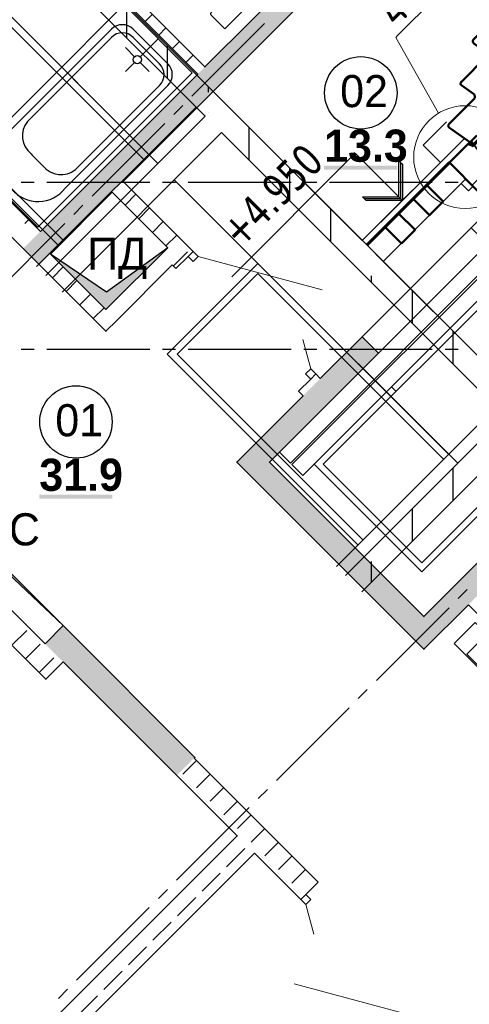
# Model space of a CAD drawing. Header units: millimetres. Extents: x 259029 to 2494469, y -731578 to -57567.
# Tile 166 of 253: x 470651 to 474151, y -604248 to -596584. Entities that reach past the tile are written whole.
import ezdxf
from ezdxf import colors
from ezdxf.entities.mleader import LeaderData, LeaderLine
from ezdxf.math import Vec2, Vec3

# ---------------------------------------------------------------- set-up
doc = ezdxf.new("R2010")
doc.units = ezdxf.units.MM
doc.linetypes.add('______2', pattern=[270, 200, -70])
for name, color, linetype in [('PDF _Геометрия', 7, 'Continuous'), ('PDF _Сплошная заливка', 7, 'Continuous'), ('PDF _Текст', 7, 'Continuous')]:
    doc.layers.add(name, color=color, linetype=linetype)
for name, color, linetype, lineweight in [('RAZMER', 100, 'Continuous', 15), ('Standard', 7, 'Continuous', 25), ('Выноски', 20, 'Continuous', 20), ('Общий01', 7, 'Continuous', 13), ('ПЛИТА', 152, 'Continuous', 35), ('РАЗРЕЗЫ', 10, 'Continuous', 60), ('Символы 0.20', 1, 'Continuous', 20), ('Стена', 7, 'Continuous', 50), ('Стена_ бетон не несущ.', 253, 'Continuous', 35), ('Стена_ бетон несущ.', 253, 'Continuous', 70)]:
    doc.layers.add(name, color=color, linetype=linetype, lineweight=lineweight)
doc.styles.add('PDF Century Gothic', font='GOTHIC.TTF')
doc.styles.add('PDF Century Gothic Bold', font='GOTHICB.TTF')
doc.styles.add('TAHOMA', font='tahoma.ttf')
doc.styles.add('ГОСТ', font='GOST_Common.ttf')
pattern_1 = [(45, (-212898.2, -221874), (-449.0128, 449.0128), []), (45, (-212449.2, -221874), (-449.0128, 449.0128), [793.75, -158.75, 0, -158.75])]

# ---------------------------------------------------------------- blocks, each defined once
blk = doc.blocks.new('лм165')
at = {"layer": 'Standard', "color": 1, "linetype": 'Continuous', "lineweight": 50, "transparency": 33554687}
for p, q in [((839912.8, -343911.3), (839985.2, -343699.1)), ((840013.8, -343687.8), (840254.9, -343820.4)), ((840290.8, -343806), (840327.5, -343699.3)), ((840356.2, -343687.8), (840597.2, -343820.4)), ((840633.1, -343806), (840669.9, -343699.3)), ((840698.6, -343687.8), (840939.6, -343820.4)), ((840975.5, -343806), (841012.2, -343699.3)), ((841041, -343687.8), (841282, -343820.4)), ((841317.9, -343806), (841354.6, -343699.3)), ((841383.3, -343687.8), (841624.4, -343820.4)), ((841660.3, -343806), (841697, -343699.3)), ((841725.7, -343687.8), (841966.8, -343820.4)), ((842002.7, -343806), (842039.4, -343699.3)), ((842068.1, -343687.8), (842309.2, -343820.4)), ((842345, -343806), (842381.8, -343699.3)), ((842410.5, -343687.8), (842651.5, -343820.4)), ((842687.4, -343806), (842724.1, -343699.3)), ((842752.9, -343687.8), (843011.9, -343830.3)), ((843011.9, -343830.3), (842980.5, -343887)), ((843011.9, -343830.3), (843011.9, -343830.3)), ((839974.1, -343945), (839912.8, -343911.3)), ((839974.1, -343945), (842857.1, -343945.7)), ((842891.6, -343883.4), (842857.1, -343945.7)), ((842980.5, -343887), (842891.6, -343883.4))]:
    blk.add_line(p, q, dxfattribs=at)
for centre, radius, start, end in [((840004.2, -343705.3), 20, 61.18921, 161.86691), ((840346.6, -343705.3), 20, 61.18921, 162.49914), ((840688.9, -343705.3), 20, 61.18921, 162.49914), ((841031.3, -343705.3), 20, 61.18921, 162.49914), ((841373.7, -343705.3), 20, 61.18921, 162.49914), ((841716.1, -343705.3), 20, 61.18921, 162.49914), ((842058.5, -343705.3), 20, 61.18921, 162.49914), ((842400.8, -343705.3), 20, 61.18921, 162.49914), ((842743.2, -343705.3), 20, 61.18921, 162.49914), ((840266.9, -343798.5), 25, 241.18921, 342.49914), ((840609.3, -343798.5), 25, 241.18921, 342.49914), ((840951.7, -343798.5), 25, 241.18921, 342.49914), ((841294.1, -343798.5), 25, 241.18921, 342.49914), ((841636.4, -343798.5), 25, 241.18921, 342.49914), ((841978.8, -343798.5), 25, 241.18921, 342.49914), ((842321.2, -343798.5), 25, 241.18921, 342.49914), ((842663.6, -343798.5), 25, 241.18921, 342.49914)]:
    blk.add_arc(centre, radius, start, end, dxfattribs=at)
blk = doc.blocks.new('отвестия')
at = {"layer": 'RAZMER', "color": 2, "lineweight": 30}
for points in [[(823687.4, -357614.9), (823687.4, -357424.9), (823946.4, -357424.9)], [(824087.4, -357666.9), (824087.4, -357924.9), (824037.4, -357924.9)], [(823737.4, -357924.9), (823687.4, -357924.9), (823687.4, -357844.9)], [(826523.7, -359429.9), (826523.7, -359074.9), (826923.7, -359074.9), (826923.7, -359264.9)], [(826573.7, -359574.9), (826563.9, -359574.9)], [(826923.7, -359544.9), (826923.7, -359574.9), (826873.7, -359574.9)]]:
    blk.add_lwpolyline(points, dxfattribs=at)
at = {"layer": 'RAZMER', "color": 2, "lineweight": 50}
for points in [[(823028.2, -357664.9), (823178.2, -357664.9), (823178.2, -357844.9), (823028.2, -357844.9), (823028.2, -357664.9)], [(823337.4, -357664.9), (823487.4, -357664.9), (823487.4, -357844.9), (823337.4, -357844.9), (823337.4, -357664.9)]]:
    blk.add_lwpolyline(points, dxfattribs=at)
blk = doc.blocks.new('11111')
at = {"layer": 'RAZMER', "color": 0}
blk.add_line((359876.7, -196583.4), (360176.7, -196583.4), dxfattribs=at)
blk.add_line((359876.7, -196583.4), (360176.7, -196583.4), dxfattribs=at)
at = {"layer": 'Standard', "color": 7, "linetype": 'Continuous', "lineweight": 35}
for p, q in [((360176.7, -196333.4), (359876.7, -196333.4)), ((359876.7, -196333.4), (359876.7, -196533.4)), ((360176.7, -196558.4), (360176.7, -196333.4)), ((359876.7, -196533.4), (359876.7, -196543)), ((360176.7, -196653.4), (360176.7, -196558.4))]:
    blk.add_line(p, q, dxfattribs=at)
at = {"layer": 'Standard', "color": 7, "linetype": 'Continuous', "lineweight": 50}
for p, q in [((359876.7, -196333.4), (360081.7, -196333.4)), ((359876.7, -196653.4), (359876.7, -196333.4)), ((360176.7, -196333.4), (359966.7, -196333.4)), ((360081.7, -196333.4), (360096.7, -196372.9)), ((360176.7, -196653.4), (360176.7, -196333.4)), ((360096.7, -196372.9), (360176.7, -196372.9)), ((359876.7, -196653.4), (360176.7, -196653.4)), ((360176.7, -196653.4), (359876.7, -196653.4)), ((359876.7, -196653.4), (360176.7, -196653.4))]:
    blk.add_line(p, q, dxfattribs=at)
at = {"layer": 'Standard', "color": 7, "linetype": '______2', "lineweight": 35}
for p, q in [((360096.7, -196443.4), (360116.7, -196333.4)), ((360096.7, -196518.4), (360096.7, -196443.4)), ((359876.7, -196543), (359876.7, -196653.4)), ((360176.7, -196558.4), (360096.7, -196518.4)), ((360176.7, -196653.4), (360176.7, -196573))]:
    blk.add_line(p, q, dxfattribs=at)
at = {"layer": 'Standard', "color": 7, "linetype": '______2', "lineweight": 50}
blk.add_line((359876.7, -196653.4), (360176.7, -196653.4), dxfattribs=at)
blk = doc.blocks.new('_None')
blk = doc.blocks.new('ааапп')
at = {"layer": 'Стена_ бетон несущ.', "linetype": 'Continuous', "lineweight": 25}
h = blk.add_hatch(dxfattribs=at)
h.set_pattern_fill('ANSI35', scale=100, style=0)
h.set_pattern_definition(pattern_1)
h.paths.add_polyline_path([(609930, -581239), (609930, -578119), (609750, -578119), (609750, -581239)])
h = blk.add_hatch(dxfattribs=at)
h.set_pattern_fill('ANSI35', scale=100, style=0)
h.set_pattern_definition(pattern_1)
h.paths.add_polyline_path([(609930, -584539), (609930, -581419), (609750, -581419), (609750, -584539)])
h = blk.add_hatch(dxfattribs=at)
h.set_pattern_fill('ANSI35', scale=100, style=0)
h.set_pattern_definition(pattern_1)
h.paths.add_polyline_path([(607994.8, -584539), (607994.8, -584719), (609930, -584719), (609930, -584539)])
at = {"color": 0}
blk.add_line((610839.1, -582839), (609930, -582839), dxfattribs=at)
at = {"layer": 'Standard', "color": 7, "linetype": 'Continuous', "lineweight": 25}
for p, q in [((609930, -587909), (609930, -575491)), ((609930, -581419), (609930, -577939)), ((609750, -581239), (609750, -578119)), ((609930, -582789), (609930, -581239)), ((609750, -584539), (609750, -581419)), ((609011.9, -582269), (610371.9, -582269)), ((610371.9, -582789), (610371.9, -582269)), ((610171.9, -582589), (610171.9, -582549)), ((610171.9, -582549), (610371.9, -582749)), ((610371.9, -582769), (610171.9, -582569)), ((610371.9, -582789), (610171.9, -582589)), ((610371.9, -582749), (610571.9, -582549)), ((610571.9, -582569), (610371.9, -582769)), ((610571.9, -582589), (610371.9, -582789)), ((610571.9, -582549), (610571.9, -582569)), ((610571.9, -582569), (610571.9, -582589)), ((610131.9, -582789), (610611.9, -582789)), ((610131.9, -582789), (610611.9, -582789)), ((609930, -584719), (609930, -582939))]:
    blk.add_line(p, q, dxfattribs=at)
at = {"layer": 'Standard', "color": 7, "linetype": 'Continuous', "lineweight": 13}
for p, q in [((608286, -579095), (608286, -581139)), ((609174, -581139), (609174, -579095)), ((609174, -582395), (608286, -582395)), ((608286, -582395), (608286, -584439)), ((609174, -584439), (609174, -582395))]:
    blk.add_line(p, q, dxfattribs=at)
at = {"layer": 'Общий01', "color": 7, "linetype": 'Continuous', "lineweight": 25}
for p, q in [((609750, -581139), (607994.8, -581139)), ((607994.8, -581239), (609750, -581239)), ((607994.8, -581419), (609750, -581419)), ((609750, -584439), (607994.8, -584439)), ((607994.8, -584539), (609750, -584539)), ((607994.8, -584719), (609750, -584719))]:
    blk.add_line(p, q, dxfattribs=at)
at = {"layer": 'ПЛИТА', "color": 0}
blk.add_line((611034.1, -582839), (609930, -582839), dxfattribs=at)
at = {"layer": 'ПЛИТА', "color": 0, "lineweight": 30}
blk.add_line((609930, -583019), (610839.1, -583019), dxfattribs=at)
at = {"layer": 'Символы 0.20'}
blk.add_circle((610955.5, -582894.8), 400, dxfattribs=at)
at = {"layer": 'Стена', "color": 7, "linetype": 'Continuous', "lineweight": 25}
for p in [(611030, -582789), (611055.2, -582789), (611030, -582789), (611055.2, -582789)]:
    blk.add_line(p, (609930, -582789), dxfattribs=at)
at = {"layer": 'Стена_ бетон не несущ.', "color": 45, "linetype": 'Continuous', "lineweight": 25}
for p, q in [((609230, -581139), (609230, -578119)), ((609230, -584439), (609230, -581419))]:
    blk.add_line(p, q, dxfattribs=at)
at = {"layer": 'Стена_ бетон не несущ.', "color": 7, "linetype": 'Continuous', "lineweight": 13}
for p, q in [((608230, -579039), (608230, -581139)), ((609230, -581239), (609230, -579039)), ((609230, -582339), (608230, -582339)), ((608230, -582339), (608230, -584439)), ((609230, -584539), (609230, -582339)), ((609230, -585639), (608230, -585639)), ((608230, -585639), (608230, -587739))]:
    blk.add_line(p, q, dxfattribs=at)
at = {"layer": 'RAZMER', "color": 0}
for p in [(-212898.2, -221874), (-212898.2, -221874), (-212898.2, -225174), (-212898.2, -225174)]:
    blk.add_blockref('отвестия', p, dxfattribs=at)
at = {"layer": 'RAZMER', "color": 0, "rotation": 28.81079383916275}
blk.add_blockref('лм165', (-290613.1, -686297.6), dxfattribs=at)
at = {"layer": 'RAZMER'}
blk.add_blockref('11111', (250962.4, -386505.6), dxfattribs=at)
at = {"layer": 'Standard', "color": 7, "linetype": 'Continuous', "lineweight": 25, "insert": (609211.9, -582169), "char_height": 250, "width": 1028.162, "attachment_point": 7, "style": 'TAHOMA'}
blk.add_mtext('\\W0.86;+4.950', dxfattribs=at)
at = {"layer": 'Символы 0.20'}
ml = blk.add_multileader_mtext('Standard', dxfattribs=at)
ml.set_content('4(л.6)', color=256, style='ГОСТ')
ml.set_leader_properties(color=256, linetype='ByLayer', lineweight=-1)
ml.set_arrow_properties(name='NONE')
ml.build(insert=Vec2(0, 0))
ml.multileader.update_dxf_attribs({"text_left_attachment_type": 6, "text_right_attachment_type": 6, "dogleg_length": 0.25, "arrow_head_size": 200, "scale": 100})
ctx = ml.context
ctx.base_point, ctx.scale, ctx.char_height, ctx.arrow_head_size, ctx.landing_gap_size, ctx.plane_origin = Vec3(611257.3, -581853.8), 100, 250, 200, 25, Vec3(612471.5, -584006.4)
ctx.left_attachment, ctx.right_attachment = 6, 6
notes = []
notes.append((ctx, [(0, (1, 1, 0), (611232.3, -581853.8), (1, 0), 25, [(0, [(611050.1, -582506.1)], 0, [])])]))
ctx.mtext.insert, ctx.mtext.width, ctx.mtext.defined_height, ctx.mtext.flow_direction = Vec3(611282.3, -581553.8), 1018.139, 759.8, 5
ml = blk.add_multileader_mtext('Standard', dxfattribs=at)
ml.set_content('ПЛ1', color=256, style='ГОСТ')
ml.set_leader_properties(color=256, linetype='ByLayer', lineweight=-1)
ml.set_arrow_properties(name='NONE')
ml.build(insert=Vec2(0, 0))
ml.multileader.update_dxf_attribs({"text_left_attachment_type": 6, "text_right_attachment_type": 6, "dogleg_length": 0.25, "arrow_head_size": 200, "scale": 100})
ctx = ml.context
ctx.base_point, ctx.scale, ctx.char_height, ctx.arrow_head_size, ctx.landing_gap_size, ctx.plane_origin = Vec3(610655.9, -584286.3), 100, 250, 200, 25, Vec3(608651.6, -583015.1)
ctx.left_attachment, ctx.right_attachment = 6, 6
notes.append((ctx, [(0, (1, 1, 0), (610630.9, -584286.3), (1, 0), 25, [(1, [(610083.9, -582940.6), (610083.9, -582940.6)], 0, [])])]))
ctx.mtext.insert, ctx.mtext.defined_height, ctx.mtext.flow_direction = Vec3(610680.9, -583986.3), 1301.5, 5
for ctx, leaders in notes:
    for number, flags, end, landing, length, lines in leaders:
        leader = LeaderData()
        leader.index, (leader.has_last_leader_line, leader.has_dogleg_vector, leader.attachment_direction) = number, flags
        leader.last_leader_point, leader.dogleg_vector, leader.dogleg_length = Vec3(end), Vec3(landing), length
        for number, points, colour, breaks in lines:
            line = LeaderLine()
            line.index, line.vertices, line.color, line.breaks = number, Vec3.list(points), colors.encode_raw_color(colour), breaks
            leader.lines.append(line)
        ctx.leaders.append(leader)

msp = doc.modelspace()

# ---------------------------------------------------------------- linework, layer by layer
at = {"layer": 'PDF _Геометрия', "lineweight": 35}
for points in [[(471456.5, -597842.4), (475791.1, -593507.9)], [(470841.2, -595699.8), (472092.9, -596951.5), (472835.4, -596209), (471583.6, -594957.3), (471449.3, -595091.7), (471392.7, -595035.1)], [(470785.8, -595757.5), (472036.3, -597008.1), (470813, -598231.4)], [(471626.8, -596598.5), (471683.4, -596541.9)], [(471732.9, -596704.6), (471789.5, -596648)], [(471839, -596810.6), (471895.5, -596754)], [(471945, -596916.7), (472001.6, -596860.1)], [(473443.5, -599178.9), (472595, -600027.4), (473797.1, -601229.5), (475678, -599348.6), (474475.9, -598146.5), (474292, -598330.4), (474164.8, -598203.1), (474737.5, -597630.4), (474864.8, -597757.6), (474603.2, -598019.3), (475805.2, -599221.3), (476908.3, -598118.3)], [(470890.8, -598408.1), (471371.7, -597927.3)], [(470678.7, -598365.7), (470806, -598493)], [(473316.2, -599051.6), (472991, -599376.9)], [(473316.2, -599051.6), (473443.5, -599178.9)], [(472856.6, -599511.3), (472467.7, -599900.2), (472340.4, -600027.4), (473669.8, -601356.8), (473797.1, -601484.1), (474143.5, -601137.6)], [(472008.1, -602332.6), (472015.2, -602325.5), (470989.9, -601300.2), (470848.4, -601441.7)], [(470989.9, -601583.1), (471873.7, -602467)]]:
    msp.add_lwpolyline(points, dxfattribs=at)
at = {"layer": 'PDF _Геометрия', "color": 191, "lineweight": 35, "true_color": 0xc8aaf2}
for points in [[(469465.7, -595897.5), (469465.7, -597152.7), (470678.7, -598365.7)], [(470813, -598231.4), (469655.7, -597074), (469655.7, -595897.5)], [(470691.3, -598170.4), (470721.7, -598140)], [(471847, -598499.6), (471957, -598389.6)], [(472001, -598387), (471961.4, -598426.6), (471866.7, -598521.3)], [(472001, -598387), (471972.7, -598358.6)], [(471838.3, -598493), (471866.7, -598521.3)], [(472856.6, -599511.3), (472821.3, -599475.9), (472916, -599381.1), (472955.6, -599341.5), (472991, -599376.9)], [(470848.4, -601441.7), (469359.9, -599953.2), (469494.3, -599818.8), (469352.9, -599677.4)], [(469225.6, -600087.5), (470855.5, -601717.4), (470989.9, -601583.1)], [(470590.9, -601452.8), (470705.4, -601338.3)], [(470697, -601558.9), (470811.5, -601444.3)], [(470803, -601664.9), (470917.6, -601550.4)], [(471921.7, -602455.5), (472026.3, -602350.8)], [(472972.9, -603297.4), (472008.1, -602332.6)], [(471873.7, -602467), (472344, -602937.2), (467744.2, -607536.9)], [(472027.7, -602561.6), (472132.4, -602456.9)], [(472133.8, -602667.6), (472238.5, -602562.9)], [(472239.9, -602773.7), (472344.5, -602669)], [(472345.9, -602879.8), (472450.6, -602775.1)], [(472452, -602985.8), (472556.7, -602881.1)], [(472558.1, -603091.9), (472662.7, -602987.2)], [(472261.1, -603176.7), (472402.5, -603035.3)], [(472838.5, -603431.7), (472478.3, -603071.5), (469285.7, -606264.1), (469546.9, -606525.3), (469452.2, -606620.1), (469412.6, -606659.7), (469151.4, -606398.5), (467878.6, -607671.2)], [(472664.1, -603197.9), (472768.8, -603093.3)], [(472770.2, -603304), (472874.9, -603199.3)], [(472070.2, -603367.7), (472211.6, -603226.2)], [(472972.9, -603297.4), (472878.1, -603392.1), (472838.5, -603431.7)], [(471879.2, -603558.6), (472020.7, -603417.2)], [(471688.3, -603749.5), (471829.7, -603608.1)], [(471497.4, -603940.4), (471638.8, -603799)], [(471306.5, -604131.3), (471447.9, -603989.9)], [(471115.6, -604322.2), (471257, -604180.8)]]:
    msp.add_lwpolyline(points, dxfattribs=at)
at = {"layer": 'PDF _Геометрия', "lineweight": 25}
for points in [[(472142.5, -596527.6), (472406.7, -596263.4, -0.414225), (472427.4, -596263.4), (472533.2, -596369.3), (472248.4, -596654.1), (472142.5, -596548.3, -0.414225)], [(471004.4, -597895.2), (471803.5, -597096.1, 0.414211), (471803.5, -596926.4), (471534.8, -596657.7, 0.414211), (471365.1, -596657.7), (470566, -597456.8, 0.491275), (470555.4, -597870.4), (470590.8, -597905.8, 0.479927)], [(471739.8, -596926.4), (471534.8, -596721.4, 0.414211), (471365.1, -596721.4), (470711, -597375.4, 0.407076), (470739.2, -597628.8), (470748.5, -597638.8), (470758, -597648.6), (470767.6, -597658.3), (470802.9, -597693.6), (470812.4, -597703), (470822.1, -597712.4), (470832, -597721.7, 0.40934), (471085.8, -597750.2), (471739.8, -597096.1, 0.414211)]]:
    msp.add_lwpolyline(points, format="xyb", close=True, dxfattribs=at)
for points in [[(470262, -597668.9), (471464.1, -596466.8)], [(471464.1, -596466.8), (471994.4, -596997.1), (470792.3, -598199.2), (470262, -597668.9)], [(471991.8, -597179.9), (472557.5, -596614.2)], [(471589.2, -596872), (471729.2, -596732)], [(471544, -596872), (471473.3, -596801.3)], [(471544, -596917.2), (471473.3, -596987.9)], [(471589.2, -596917.2), (471659.9, -596987.9)], [(471850.4, -597321.3), (471921.1, -597250.6)], [(471214, -597957.7), (471779.7, -597392)], [(470662.7, -597847.5), (470762.7, -597847.5)], [(470862.7, -597847.5), (471662.7, -597847.5)], [(471762.7, -597847.5), (471862.7, -597847.5)], [(471962.7, -597847.5), (472762.7, -597847.5)], [(472862.7, -597847.5), (472962.7, -597847.5)], [(473062.7, -597847.5), (473862.7, -597847.5)], [(473962.7, -597847.5), (474062.7, -597847.5)], [(471803, -598358.6), (471322.2, -598839.4), (470890.9, -598408.1), (471371.7, -597927.3), (471803, -598358.6), (471327.3, -598704.4), (470890.9, -598408.1)], [(471072.5, -598099.1), (471143.3, -598028.4)], [(470436.2, -598735.5), (471001.8, -598169.8)], [(474164.8, -598203.1), (473316.2, -599051.6)], [(473443.5, -599178.9), (474292, -598330.4)], [(470662.7, -599147.5), (470762.7, -599147.5)], [(470862.7, -599147.5), (471662.7, -599147.5)], [(471762.7, -599147.5), (471862.7, -599147.5)], [(471962.7, -599147.5), (472762.7, -599147.5)], [(472862.7, -599147.5), (472962.7, -599147.5)], [(473062.7, -599147.5), (473862.7, -599147.5)], [(473962.7, -599147.5), (474062.7, -599147.5)], [(469360, -599953.1), (469501.4, -599811.7), (470989.9, -601300.2), (470848.5, -601441.6), (469360, -599953.1), (469504.8, -599896.9), (470989.9, -601300.2)], [(474063.7, -601090.2), (474134.4, -601019.5)], [(473427.3, -601726.6), (473992.9, -601160.9)], [(473285.8, -601868), (473356.5, -601797.3)], [(472649.4, -602504.4), (473215.1, -601938.8)], [(472508, -602645.9), (472578.7, -602575.2)], [(471871.6, -603282.3), (472437.3, -602716.6)], [(471730.2, -603423.7), (471800.9, -603353)], [(471093.8, -604060.1), (471659.5, -603494.4)], [(470952.4, -604201.5), (471023.1, -604130.8)]]:
    msp.add_lwpolyline(points, dxfattribs=at)
at = {"layer": 'PDF _Геометрия', "color": 45, "lineweight": 35, "true_color": 0xaa8232}
for points in [[(471887.8, -598273.8), (471456.5, -597842.4)], [(471371.7, -597927.3), (471803, -598358.6), (471322.2, -598839.5), (470890.8, -598408.1)], [(471471.3, -598026.8), (471556.1, -597942)], [(471577.3, -598132.9), (471662.2, -598048.1)], [(471683.4, -598239), (471768.3, -598154.1)], [(471789.5, -598345), (471874.3, -598260.2)], [(471972.7, -598358.6), (471887.8, -598273.8)], [(470806, -598493), (471322.2, -599009.2), (471407, -598924.3), (471838.3, -598493)], [(470905.6, -598592.5), (470990.4, -598507.7)], [(471011.7, -598698.6), (471096.5, -598613.7)], [(471117.7, -598804.7), (471202.6, -598719.8)], [(471223.8, -598910.7), (471308.6, -598825.9)], [(475012.9, -601837.2), (474928, -601922.1), (474143.5, -601137.6)]]:
    msp.add_lwpolyline(points, dxfattribs=at)
at = {"layer": 'PDF _Геометрия', "lineweight": 13}
for points in [[(474405.2, -598217.2), (474490.1, -598302.1), (472757.7, -600034.5), (472672.8, -599949.6)], [(472001.1, -598386.9), (472040.7, -598426.5), (472001.1, -598466.1), (471961.5, -598426.5)], [(471961.5, -598426.5), (472001.1, -598386.9)], [(472040.6, -598426.6), (473006.1, -598685.2)], [(472916, -599301.9), (472854.5, -599072.5)], [(473580, -599478), (473544.7, -599442.6)], [(472878.1, -603471.3), (472939.6, -603700.7)], [(473753.5, -604346.7), (472788.1, -604088)]]:
    msp.add_lwpolyline(points, dxfattribs=at)
for points in [[(472770.4, -600047.2), (472855.2, -600132.1), (474587.7, -598399.6), (474502.8, -598314.8)], [(473780.8, -600880.9), (472943.6, -600043.7), (474499.3, -598488), (475336.5, -599325.2)], [(474499.3, -598558.7), (475265.8, -599325.2), (473780.8, -600810.2), (473014.3, -600043.7)], [(472916.1, -599301.9), (472955.6, -599341.5), (472916.1, -599381.1), (472876.5, -599341.5)], [(472878.1, -603471.3), (472838.5, -603431.7), (472878.1, -603392.1), (472917.7, -603431.7)]]:
    msp.add_lwpolyline(points, close=True, dxfattribs=at)
at = {"layer": 'PDF _Геометрия', "lineweight": 18}
msp.add_lwpolyline([(474032.6, -601438.5), (474195.2, -601275.8), (474577.1, -601657.7), (474414.4, -601820.3)], close=True, dxfattribs=at)
at = {"layer": 'PDF _Геометрия', "lineweight": 25}
for centre, radius in [((471566.6, -596894.6), 32), ((473306.1, -597153.2), 281.9), ((471088.9, -599714.9), 281.9)]:
    msp.add_circle(centre, radius, dxfattribs=at)
at = {"layer": 'PDF _Сплошная заливка', "color": 7, "lineweight": 35, "true_color": 0xf1f1f1, "transparency": 33554559}
for points in [[(477862.9, -591181.5), (470678.7, -598365.7), (477990.2, -591308.7), (470806, -598492.9)], [(480854, -594172.6), (473669.8, -601356.8), (480981.3, -594299.8), (473797.1, -601484)], [(472467.7, -599900.1), (472595, -600027.4), (473316.3, -599051.6), (473443.6, -599178.9)], [(472340.5, -600027.4), (473669.8, -601356.8), (472467.7, -599900.1), (473797.1, -601229.5)], [(470848.5, -601441.6), (471873.8, -602466.9), (470989.9, -601300.2), (472015.2, -602325.5)]]:
    msp.add_solid(points, dxfattribs=at)
at = {"layer": 'PDF _Сплошная заливка', "lineweight": 25, "transparency": 33554559}
for points in [[(473020.7, -597750.5), (473589.2, -597750.5), (473020.7, -597719.2), (473589.2, -597719.2)], [(470803.5, -600312.3), (471372, -600312.3), (470803.5, -600280.9), (471372, -600280.9)]]:
    msp.add_solid(points, dxfattribs=at)
at = {"layer": 'PDF _Сплошная заливка', "color": 251, "lineweight": 35, "true_color": 0x6c6c6c, "transparency": 33554559}
for points in [[(471322.2, -598839.4), (471803, -598358.6), (470890.9, -598408.1), (471327.3, -598704.4)], [(469501.4, -599811.7), (469360, -599953.1), (470989.9, -601300.2), (469504.8, -599896.9)]]:
    msp.add_solid(points, dxfattribs=at)

# ---------------------------------------------------------------- texts
at = {"layer": 'PDF _Текст', "char_height": 250, "attachment_point": 7}
for s, insert, style in [('02', (473145.3, -597268.2), 'PDF Century Gothic'), ('13.3', (473020.7, -597693.2), 'PDF Century Gothic Bold'), ('ПД', (471176.8, -598602.3), 'PDF Century Gothic'), ('01', (470928.1, -599829.9), 'PDF Century Gothic'), ('31.9', (470803.5, -600254.9), 'PDF Century Gothic Bold'), ('ЭС', (470326.5, -600679.2), 'PDF Century Gothic')]:
    msp.add_mtext(s, dxfattribs=dict(at, insert=insert, style=style))

# ---------------------------------------------------------------- next in the draw order: block references
at = {"layer": 'РАЗРЕЗЫ', "color": 2, "lineweight": -2, "rotation": 45.00000000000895}
msp.add_blockref('ааапп', (-370061.8, -617495.3), dxfattribs=at)

# ---------------------------------------------------------------- next in the draw order: texts
at = {"layer": 'Выноски'}
note = msp.add_mtext_static_columns([''] * 2, width=19641.405, gutter_width=8167.2, height=0, dxfattribs=dict(at, insert=(385740.7, -593573.6), char_height=250, attachment_point=1, style='ГОСТ'))
for column, words in zip([note] + note.columns.linked_columns, ['\\pi10527.89954; \\P\\pi570.45,l346.2,t2000;1.^IОбщие указания см. лист 1. {\\H1.46663x; }\\P2.^IМонтажные узлы 1;2;3;4;6;7;8 см. лист{\\C0; 7.\\H1.45562x; \\H0.68699x;\\P}3.^IСварку производить согласно СП70.1330.2011 электродами Э42 ГОСТ 9467-75*.{\\H1.45929x; }\\P4.^IВсе металлические конструкции окрасить эмалью ПФ-1189 по ГОСТ 6465-79 в два слоя. Эмаль наносить на {\\H1.45807x; }\\P\\pi0,t346.2;грунтовку ГФ-021 по ГОСТ 25129-82 (первый слой - на заводе-изготовителе, второй слой - на монтаже).{\\H1.65848x; }\\P\\pi570.45,t2000;5.^IОгнезащиту металлических косоуров см.л. 9.{\\H1.19167x; }\\P6.^IДлину швов принимать по длине сопряжения свариваемых элементов. все катеты сварных швов принимать {\\H1.54728x; }\\P\\pi0,t346.2;высотой 6 мм, кроме оговоренных.{\\H1.42874x; }\\P\\pi570.45,t2000;7.^IМонтаж стальных конструкций производить в соответствии с указаниями СП 70.1333.0.2012"Несущие и {\\H1.46825x; }\\P\\pi0,t346.2;ограждающие конструкции".{\\H1.45508x; }\\P\\pi570.45,t2000;8.^IЖелезобетонные изделия монтировать на цем-песчаном растворе М100 толщ. 10мм.{\\H1.46099x; }\\P{\\C0;9.^IНа разрезах 1-1;2-2 отметки чистого пола.\\H1.45599x; \\H0.68682x;\\P\\pi10570.70257,l0,tz;\\H1.82587x; \\H0.54768x;\\P\\H1.55804x; \\H0.64183x;\\P\\H1.64732x; \\H0.60705x;\\P\\pi812.5,l41.6675;\\H1.23836x; \\H0.80752x;\\P}', '']):
    column.text = words

# ---------------------------------------------------------------- next in the draw order: leaders
at = {"layer": 'Символы 0.20'}
ml = msp.add_multileader_mtext('Standard', dxfattribs=at)
ml.set_content('4(л.6)', color=256, style='ГОСТ')
ml.set_leader_properties(color=256, linetype='ByLayer', lineweight=-1)
ml.set_arrow_properties(name='NONE')
ml.build(insert=Vec2(0, 0))
ml.multileader.update_dxf_attribs({"text_left_attachment_type": 6, "text_right_attachment_type": 6, "dogleg_length": 0.25, "arrow_head_size": 200, "scale": 100})
ctx = ml.context
ctx.base_point, ctx.scale, ctx.char_height, ctx.arrow_head_size, ctx.landing_gap_size, ctx.plane_origin = Vec3(370171.2, -596881.1), 100, 250, 200, 25, Vec3(372662.2, -599165.3)
ctx.left_attachment, ctx.right_attachment = 6, 6
notes = []
notes.append((ctx, [(1, (1, 1, 0), (371021.2, -596881.1), (-1, 0), 25, [(0, [(371179, -597655)], 0, [])])]))
ctx.mtext.insert, ctx.mtext.width, ctx.mtext.defined_height, ctx.mtext.flow_direction = Vec3(370196.2, -596581.1), 1094.387, 742.8, 5
ml = msp.add_multileader_mtext('Standard', dxfattribs=at)
ml.set_content('4(л.6)', color=256, style='ГОСТ')
ml.set_leader_properties(color=256, linetype='ByLayer', lineweight=-1)
ml.set_arrow_properties(name='NONE')
ml.build(insert=Vec2(0, 0))
ml.multileader.update_dxf_attribs({"text_left_attachment_type": 6, "text_right_attachment_type": 6, "dogleg_length": 0.25, "arrow_head_size": 200, "scale": 100})
ctx = ml.context
ctx.base_point, ctx.scale, ctx.char_height, ctx.arrow_head_size, ctx.landing_gap_size, ctx.plane_origin = Vec3(370422.5, -602136.9), 100, 250, 200, 25, Vec3(372662.2, -602406.8)
ctx.left_attachment, ctx.right_attachment = 6, 6
notes.append((ctx, [(1, (1, 1, 0), (371272.5, -602136.9), (-1, 0), 25, [(0, [(371177.5, -601694)], 0, [])])]))
ctx.mtext.insert, ctx.mtext.width, ctx.mtext.defined_height, ctx.mtext.flow_direction = Vec3(370447.5, -601836.9), 1094.387, 742.8, 5
for ctx, leaders in notes:
    for number, flags, end, landing, length, lines in leaders:
        leader = LeaderData()
        leader.index, (leader.has_last_leader_line, leader.has_dogleg_vector, leader.attachment_direction) = number, flags
        leader.last_leader_point, leader.dogleg_vector, leader.dogleg_length = Vec3(end), Vec3(landing), length
        for number, points, colour, breaks in lines:
            line = LeaderLine()
            line.index, line.vertices, line.color, line.breaks = number, Vec3.list(points), colors.encode_raw_color(colour), breaks
            leader.lines.append(line)
        ctx.leaders.append(leader)

doc.saveas('drawing.dxf')
